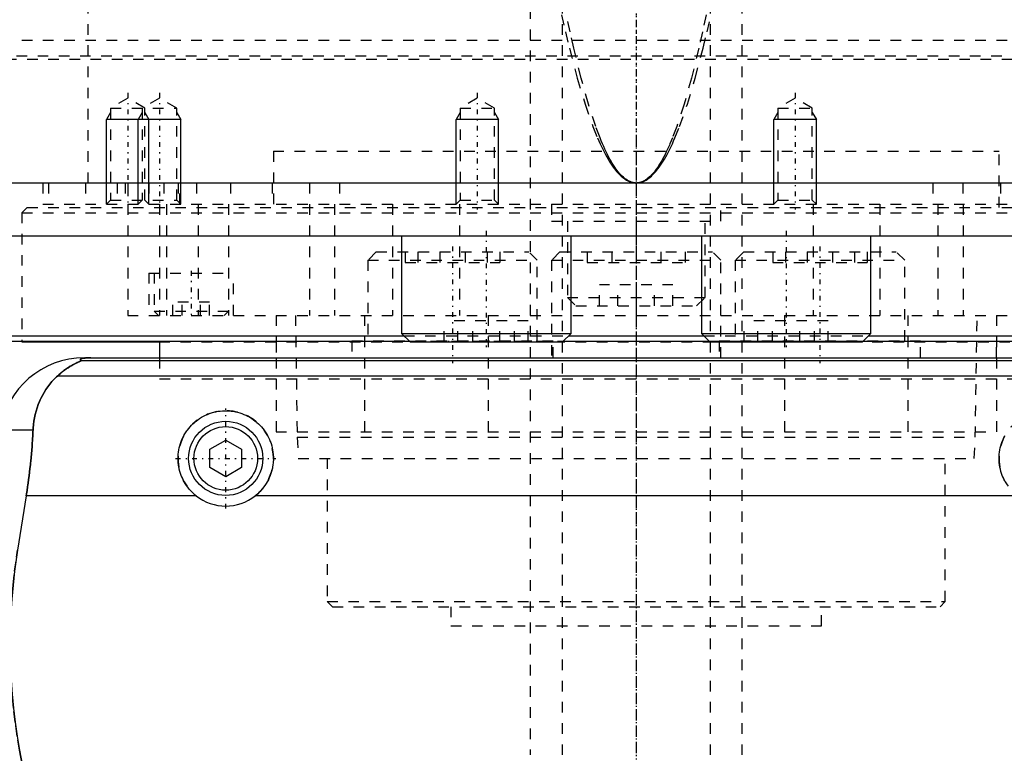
# Model space of a CAD drawing. Extents: x -105 to 105, y -104 to 484.
# Tile 4 of 10: x -58 to 35, y -37 to 32. Entities that reach past the tile are written whole.
import ezdxf

# ---------------------------------------------------------------- set-up
doc = ezdxf.new("R2010")
doc.units = 0
doc.linetypes.add('CENTER', pattern=[1.5, 0.45, -0.5, 0.05, -0.5])
doc.linetypes.add('DASHED', pattern=[2, 1, -1])
for name, color, linetype in [('AM_0', 7, 'CONTINUOUS'), ('AM_10', 7, 'CONTINUOUS'), ('AM_3', 7, 'DASHED'), ('AM_7', 7, 'CENTER')]:
    doc.layers.add(name, color=color, linetype=linetype)

msp = doc.modelspace()

# ---------------------------------------------------------------- linework, layer by layer
at = {"layer": 'AM_0', "color": 7, "linetype": 'CONTINUOUS'}
for p, q in [((100, 16.5), (-100, 16.5)), ((-79.5, 11.5), (79.5, 11.5)), ((-22.155, 11.5), (-22.155, 2.3)), ((-6.155, 2.3), (-6.155, 11.5)), ((6.155, 11.5), (6.155, 2.3)), ((22.155, 2.3), (22.155, 11.5)), ((-61, 2.08), (-21.935, 2.08)), ((-22.155, 2.3), (-21.355, 1.5)), ((-22.155, 2.3), (-6.155, 2.3)), ((-6.955, 1.5), (-6.155, 2.3)), ((-6.378, 2.08), (6.378, 2.08)), ((6.155, 2.3), (6.955, 1.5)), ((6.155, 2.3), (22.155, 2.3)), ((21.355, 1.5), (22.155, 2.3)), ((21.935, 2.08), (61, 2.08)), ((-60.5, 1.58), (-21.435, 1.58)), ((-58, 1.58), (-58, 1.5)), ((-58, 1.5), (-45.028, 1.5)), ((-45, 1.58), (-45, 0)), ((-21.355, 1.5), (-6.955, 1.5)), ((-6.88, 1.58), (6.88, 1.58)), ((6.955, 1.5), (21.355, 1.5)), ((21.435, 1.58), (60.5, 1.58)), ((-52.11, 0), (52.11, 0)), ((-52.378, -0.254), (52.378, -0.254)), ((-54.6, -1.693), (54.6, -1.693)), ((-60.021, -6.813), (-56.932, -6.813)), ((-40.25, -8.634), (-38.75, -7.768)), ((-38.75, -7.768), (-37.25, -8.634)), ((-40.25, -10.366), (-40.25, -8.634)), ((-37.25, -8.634), (-37.25, -10.366)), ((-38.75, -11.232), (-40.25, -10.366)), ((-37.25, -10.366), (-38.75, -11.232)), ((-57.58, -13.032), (-58.394, -18.159)), ((-41.538, -13.032), (-57.58, -13.032)), ((35.962, -13.032), (-35.962, -13.032))]:
    msp.add_line(p, q, dxfattribs=at)
for points in [[(-51.492, 0, 0), (-51.497, 0, 0), (-51.506, 0, 0), (-51.516, 0, 0), (-51.521, 0, 0), (-51.525, 0, 0), (-51.535, 0, 0), (-51.544, 0, 0), (-51.553, 0, 0), (-51.562, 0, 0), (-51.57, 0, 0), (-51.574, 0, 0), (-51.579, 0, 0), (-51.587, -0.001, 0), (-51.596, -0.001, 0), (-51.605, -0.001, 0), (-51.614, -0.001, 0), (-51.623, -0.001, 0), (-51.627, -0.001, 0), (-51.631, -0.001, 0), (-51.64, -0.001, 0), (-51.649, -0.002, 0), (-51.653, -0.002, 0), (-51.657, -0.002, 0), (-51.666, -0.002, 0), (-51.674, -0.002, 0), (-51.678, -0.002, 0), (-51.682, -0.002, 0), (-51.689, -0.003, 0), (-51.697, -0.003, 0), (-51.704, -0.003, 0), (-51.712, -0.003, 0), (-51.719, -0.003, 0), (-51.723, -0.004, 0), (-51.726, -0.004, 0), (-51.734, -0.004, 0), (-51.741, -0.004, 0), (-51.748, -0.004, 0), (-51.756, -0.005, 0), (-51.763, -0.005, 0), (-51.766, -0.005, 0), (-51.77, -0.005, 0), (-51.777, -0.006, 0), (-51.784, -0.006, 0), (-51.79, -0.006, 0), (-51.797, -0.007, 0), (-51.803, -0.007, 0), (-51.807, -0.007, 0), (-51.81, -0.007, 0), (-51.816, -0.007, 0), (-51.822, -0.008, 0), (-51.842, -0.009, 0), (-51.874, -0.011, 0), (-51.89, -0.012, 0), (-51.905, -0.013, 0), (-51.934, -0.015, 0), (-51.962, -0.017, 0), (-51.988, -0.019, 0), (-52.012, -0.022, 0), (-52.035, -0.024, 0), (-52.046, -0.025, 0), (-52.057, -0.026, 0), (-52.077, -0.029, 0), (-52.096, -0.031, 0), (-52.105, -0.032, 0), (-52.113, -0.033, 0), (-52.129, -0.036, 0), (-52.145, -0.038, 0), (-52.153, -0.039, 0), (-52.16, -0.04, 0), (-52.175, -0.043, 0), (-52.189, -0.045, 0), (-52.234, -0.053, 0), (-52.298, -0.069, 0), (-52.348, -0.084, 0), (-52.386, -0.099, 0), (-52.413, -0.113, 0), (-52.423, -0.121, 0), (-52.432, -0.128, 0), (-52.445, -0.142, 0), (-52.452, -0.157, 0), (-52.454, -0.171, 0), (-52.451, -0.186, 0), (-52.443, -0.201, 0), (-52.437, -0.209, 0), (-52.43, -0.216, 0), (-52.412, -0.231, 0), (-52.391, -0.247, 0), (-52.378, -0.254, 0)], [(-52.378, -0.254, 0), (-52.377, -0.255, 0), (-52.376, -0.256, 0), (-52.375, -0.258, 0), (-52.375, -0.259, 0), (-52.376, -0.26, 0), (-52.377, -0.263, 0), (-52.379, -0.265, 0), (-52.381, -0.268, 0), (-52.385, -0.271, 0), (-52.389, -0.274, 0), (-52.391, -0.275, 0), (-52.394, -0.277, 0), (-52.4, -0.281, 0), (-52.406, -0.284, 0), (-52.413, -0.288, 0), (-52.421, -0.292, 0), (-52.429, -0.296, 0), (-52.433, -0.299, 0), (-52.438, -0.301, 0), (-52.447, -0.306, 0), (-52.457, -0.31, 0), (-52.462, -0.313, 0), (-52.468, -0.315, 0), (-52.479, -0.321, 0), (-52.49, -0.326, 0), (-52.496, -0.329, 0), (-52.502, -0.331, 0), (-52.514, -0.337, 0), (-52.527, -0.343, 0), (-52.54, -0.349, 0), (-52.553, -0.355, 0), (-52.567, -0.361, 0), (-52.574, -0.364, 0), (-52.581, -0.368, 0), (-52.595, -0.374, 0), (-52.61, -0.381, 0), (-52.663, -0.405, 0), (-52.763, -0.452, 0), (-52.876, -0.506, 0), (-52.999, -0.568, 0), (-53.064, -0.602, 0), (-53.132, -0.638, 0), (-53.273, -0.717, 0), (-53.426, -0.807, 0), (-53.588, -0.908, 0), (-53.758, -1.021, 0), (-53.936, -1.147, 0), (-54.027, -1.214, 0), (-54.12, -1.286, 0), (-54.309, -1.438, 0), (-54.502, -1.605, 0), (-54.6, -1.693, 0)], [(-54.6, -1.693, 0), (-54.718, -1.8, 0), (-54.945, -2.021, 0), (-55.16, -2.253, 0), (-55.263, -2.372, 0), (-55.363, -2.494, 0), (-55.554, -2.744, 0), (-55.733, -3.004, 0), (-55.901, -3.271, 0), (-56.056, -3.547, 0), (-56.199, -3.831, 0), (-56.266, -3.975, 0), (-56.33, -4.121, 0), (-56.448, -4.419, 0), (-56.554, -4.722, 0), (-56.647, -5.031, 0), (-56.727, -5.345, 0), (-56.795, -5.664, 0), (-56.824, -5.825, 0), (-56.85, -5.988, 0), (-56.893, -6.315, 0), (-56.922, -6.646, 0), (-56.932, -6.813, 0)], [(-41.538, -13.032, 0), (-41.619, -12.967, 0), (-41.774, -12.832, 0), (-41.921, -12.693, 0), (-41.992, -12.621, 0), (-42.062, -12.547, 0), (-42.197, -12.393, 0), (-42.326, -12.231, 0), (-42.449, -12.062, 0), (-42.565, -11.886, 0), (-42.673, -11.704, 0), (-42.724, -11.611, 0), (-42.773, -11.517, 0), (-42.863, -11.325, 0), (-42.945, -11.128, 0), (-43.017, -10.929, 0), (-43.08, -10.727, 0), (-43.132, -10.523, 0), (-43.155, -10.42, 0), (-43.175, -10.318, 0), (-43.208, -10.113, 0), (-43.231, -9.909, 0), (-43.239, -9.808, 0), (-43.245, -9.707, 0), (-43.25, -9.507, 0), (-43.246, -9.308, 0), (-43.241, -9.208, 0), (-43.233, -9.108, 0), (-43.211, -8.906, 0), (-43.179, -8.704, 0), (-43.138, -8.502, 0), (-43.088, -8.302, 0), (-43.028, -8.104, 0), (-42.995, -8.006, 0), (-42.959, -7.908, 0), (-42.881, -7.716, 0), (-42.795, -7.528, 0), (-42.7, -7.345, 0), (-42.598, -7.166, 0), (-42.488, -6.994, 0), (-42.43, -6.91, 0), (-42.37, -6.827, 0), (-42.247, -6.668, 0), (-42.118, -6.515, 0), (-41.983, -6.37, 0), (-41.844, -6.232, 0), (-41.697, -6.099, 0), (-41.621, -6.035, 0), (-41.542, -5.971, 0), (-41.38, -5.849, 0), (-41.211, -5.732, 0), (-41.035, -5.623, 0), (-40.853, -5.521, 0), (-40.665, -5.428, 0), (-40.57, -5.384, 0), (-40.473, -5.343, 0), (-40.277, -5.267, 0), (-40.077, -5.2, 0), (-39.875, -5.143, 0), (-39.67, -5.095, 0), (-39.465, -5.057, 0), (-39.362, -5.042, 0), (-39.259, -5.029, 0), (-39.054, -5.01, 0), (-38.851, -5.001, 0), (-38.75, -5, 0), (-38.649, -5.001, 0), (-38.446, -5.01, 0), (-38.241, -5.029, 0), (-38.138, -5.042, 0), (-38.035, -5.057, 0), (-37.83, -5.095, 0), (-37.625, -5.143, 0), (-37.423, -5.2, 0), (-37.223, -5.267, 0), (-37.027, -5.343, 0), (-36.93, -5.384, 0), (-36.835, -5.428, 0), (-36.647, -5.521, 0), (-36.465, -5.623, 0), (-36.289, -5.732, 0), (-36.12, -5.849, 0), (-35.958, -5.971, 0), (-35.879, -6.035, 0), (-35.803, -6.099, 0), (-35.656, -6.232, 0), (-35.517, -6.37, 0), (-35.382, -6.515, 0), (-35.253, -6.668, 0), (-35.13, -6.827, 0), (-35.07, -6.91, 0), (-35.012, -6.994, 0), (-34.902, -7.166, 0), (-34.8, -7.345, 0), (-34.705, -7.528, 0), (-34.619, -7.716, 0), (-34.541, -7.908, 0), (-34.505, -8.006, 0), (-34.472, -8.104, 0), (-34.412, -8.302, 0), (-34.362, -8.502, 0), (-34.321, -8.704, 0), (-34.289, -8.906, 0), (-34.267, -9.108, 0), (-34.259, -9.208, 0), (-34.254, -9.308, 0), (-34.25, -9.507, 0), (-34.255, -9.707, 0), (-34.261, -9.808, 0), (-34.269, -9.909, 0), (-34.292, -10.113, 0), (-34.325, -10.318, 0), (-34.345, -10.42, 0), (-34.368, -10.523, 0), (-34.42, -10.727, 0), (-34.483, -10.929, 0), (-34.555, -11.128, 0), (-34.637, -11.325, 0), (-34.727, -11.517, 0), (-34.776, -11.611, 0), (-34.827, -11.704, 0), (-34.935, -11.886, 0), (-35.051, -12.062, 0), (-35.174, -12.231, 0), (-35.303, -12.393, 0), (-35.438, -12.547, 0), (-35.508, -12.621, 0), (-35.579, -12.693, 0), (-35.726, -12.832, 0), (-35.881, -12.967, 0), (-35.962, -13.032, 0)], [(-56.932, -6.813, 0), (-56.941, -6.985, 0), (-56.96, -7.331, 0), (-56.981, -7.678, 0), (-56.992, -7.852, 0), (-57.004, -8.026, 0), (-57.03, -8.374, 0), (-57.058, -8.723, 0), (-57.088, -9.071, 0), (-57.12, -9.42, 0), (-57.155, -9.769, 0), (-57.173, -9.943, 0), (-57.191, -10.117, 0), (-57.23, -10.464, 0), (-57.27, -10.81, 0), (-57.313, -11.155, 0), (-57.357, -11.498, 0), (-57.403, -11.84, 0), (-57.427, -12.01, 0), (-57.451, -12.18, 0), (-57.501, -12.52, 0), (-57.553, -12.861, 0), (-57.58, -13.032, 0)], [(34.776, -11.611, 0), (34.727, -11.517, 0), (34.637, -11.325, 0), (34.555, -11.128, 0), (34.483, -10.929, 0), (34.42, -10.727, 0), (34.368, -10.523, 0), (34.345, -10.42, 0), (34.325, -10.318, 0), (34.292, -10.113, 0), (34.269, -9.909, 0), (34.261, -9.808, 0), (34.255, -9.707, 0), (34.25, -9.507, 0), (34.254, -9.308, 0), (34.259, -9.208, 0), (34.267, -9.108, 0), (34.289, -8.906, 0), (34.321, -8.704, 0), (34.362, -8.502, 0), (34.412, -8.302, 0), (34.472, -8.104, 0), (34.505, -8.006, 0), (34.541, -7.908, 0), (34.619, -7.716, 0), (34.705, -7.528, 0), (34.8, -7.345, 0)], [(-58.394, -18.159, 0), (-58.495, -18.825, 0), (-58.674, -20.156, 0), (-58.821, -21.482, 0), (-58.882, -22.142, 0), (-58.935, -22.799, 0), (-59.018, -24.102, 0), (-59.071, -25.384, 0), (-59.094, -26.642, 0), (-59.089, -27.883, 0), (-59.057, -29.149, 0), (-59.03, -29.791, 0), (-58.995, -30.438, 0), (-58.902, -31.746, 0), (-58.777, -33.067, 0), (-58.62, -34.395, 0), (-58.431, -35.726, 0), (-58.21, -37.055, 0), (-58.088, -37.717, 0), (-57.958, -38.376, 0), (-57.676, -39.685, 0), (-57.366, -40.978, 0), (-57.2, -41.616, 0)]]:
    msp.add_polyline3d(points, dxfattribs=at)
for radius in [3.5, 3]:
    msp.add_circle((-38.75, -9.5), radius, dxfattribs=at)
for centre, radius, start, end in [((-52.11, -8), 8, 90, 171.46703), ((-38.75, -9.5), 4.5, 231.7104, 308.2896)]:
    msp.add_arc(centre, radius, start, end, dxfattribs=at)
at = {"layer": 'AM_10', "color": 7, "linetype": 'CONTINUOUS'}
for p, q in [((-49.621, 23.156), (-50, 22.5)), ((-50, 14.5), (-50, 22.5)), ((-43, 22.5), (-50, 22.5)), ((-46.621, 23.156), (-47, 22.5)), ((-47, 14.5), (-47, 22.5)), ((-46.379, 23.156), (-46, 22.5)), ((-46, 14.5), (-46, 22.5)), ((-43.379, 23.156), (-43, 22.5)), ((-43, 14.5), (-43, 22.5)), ((-16.621, 23.156), (-17, 22.5)), ((-13, 22.5), (-17, 22.5)), ((-17, 14.5), (-17, 22.5)), ((-13.379, 23.156), (-13, 22.5)), ((-13, 14.5), (-13, 22.5)), ((13.379, 23.156), (13, 22.5)), ((17, 22.5), (13, 22.5)), ((13, 14.5), (13, 22.5)), ((16.621, 23.156), (17, 22.5)), ((17, 14.5), (17, 22.5))]:
    msp.add_line(p, q, dxfattribs=at)
at = {"layer": 'AM_3', "color": 6, "linetype": 'DASHED'}
for p, q in [((-7, 457.5), (-7, -77.5)), ((7, -77.5), (7, 457.5)), ((-10, 357), (-10, -37.5)), ((10, -37.5), (10, 357)), ((-51.744, 16.5), (-51.744, 77.05)), ((-80, 30), (80, 30)), ((-79.5, 28.2), (79.5, 28.2)), ((-78.5, 28.5), (78.5, 28.5)), ((-48, 24.5), (-49.621, 23.564)), ((-46.379, 23.564), (-48, 24.5)), ((-45, 24.5), (-46.621, 23.564)), ((-43.379, 23.564), (-45, 24.5)), ((-15, 24.5), (-16.621, 23.564)), ((-13.379, 23.564), (-15, 24.5)), ((15, 24.5), (13.379, 23.564)), ((16.621, 23.564), (15, 24.5)), ((-49.621, 23.564), (-49.621, 14.879)), ((-49.621, 23.564), (-43.379, 23.564)), ((-46.621, 23.564), (-46.621, 14.879)), ((-46.379, 14.879), (-46.379, 23.564)), ((-43.379, 14.879), (-43.379, 23.564)), ((-16.621, 23.564), (-16.621, 14.879)), ((-16.621, 23.564), (-13.379, 23.564)), ((-13.379, 14.879), (-13.379, 23.564)), ((13.379, 23.564), (13.379, 14.879)), ((13.379, 23.564), (16.621, 23.564)), ((16.621, 14.879), (16.621, 23.564)), ((-34.25, 19.5), (34.25, 19.5)), ((-34.25, 19.5), (-34.25, 14.2)), ((-34.25, 19.5), (0, 19.5)), ((34.25, 14.2), (34.25, 19.5)), ((-56, 16.5), (-56, 14.5)), ((-55.474, 16.5), (-55.474, 14.5)), ((-52, 16.5), (-52, 14.5)), ((-49, 16.5), (-49, 14.5)), ((-48.25, 16.5), (-48.25, 14.5)), ((-48, 16.5), (-48, 4)), ((-46, 16.5), (-46, 14.5)), ((-44.587, 16.5), (-44.587, 14.5)), ((-43.236, 16.5), (-43.236, 14.5)), ((-43.087, 14.5), (-43.087, 16.5)), ((-41.5, 16.5), (-41.5, 14.5)), ((-38.286, 16.5), (-38.286, 14.5)), ((-34.381, 16.5), (-34.381, 14.5)), ((-30.84, 16.5), (-30.84, 14.5)), ((-28, 16.5), (-28, 14.5)), ((28, 16.5), (28, 14.5)), ((30.84, 16.5), (30.84, 14.5)), ((34.381, 16.5), (34.381, 14.5)), ((-49.621, 14.879), (-50, 14.5)), ((-49.621, 14.879), (-43.379, 14.879)), ((-46.621, 14.879), (-47, 14.5)), ((-46, 14.5), (-46.379, 14.879)), ((-43, 14.5), (-43.379, 14.879)), ((-16.621, 14.879), (-17, 14.5)), ((-16.621, 14.879), (-13.379, 14.879)), ((-13, 14.5), (-13.379, 14.879)), ((13.379, 14.879), (13, 14.5)), ((13.379, 14.879), (16.621, 14.879)), ((17, 14.5), (16.621, 14.879)), ((-57.5, 14.2), (-58, 13.7)), ((-57.5, 14.2), (57.5, 14.2)), ((-56, 14.5), (56, 14.5)), ((-45.003, 14.5), (-45.003, 4)), ((-44.341, 14.5), (-44.341, 4)), ((-41.361, 14.5), (-41.361, 4)), ((-38.5, 14.5), (-38.5, 4)), ((-30.85, 14.5), (-30.85, 4)), ((-28.477, 14.5), (-28.477, 4)), ((-23, 14.5), (-23, 4)), ((-16.695, 14.5), (-16.695, 4)), ((-8, 14.5), (-8, 12.9)), ((0, 14.5), (0, 4)), ((8, 12.9), (8, 14.5)), ((16.695, 14.5), (16.695, 4)), ((23, 14.5), (23, 4)), ((28.477, 14.5), (28.477, 4)), ((30.85, 14.5), (30.85, 4)), ((-58, 13.7), (-58, 1.58)), ((-58, 13.7), (58, 13.7)), ((-8, 12.9), (8, 12.9)), ((-6.5, 12.9), (-6.5, 5.7)), ((6.5, 5.7), (6.5, 12.9)), ((-24.541, 10), (-25.341, 9.2)), ((-24.541, 10), (-10.141, 10)), ((-21.802, 10), (-21.802, 9)), ((-20.607, 10), (-20.607, 9)), ((-18.536, 10), (-18.536, 9)), ((-16.145, 10), (-16.145, 9)), ((-14.075, 10), (-14.075, 9)), ((-12.879, 10), (-12.879, 9)), ((-9.341, 9.2), (-10.141, 10)), ((-7.2, 10), (-8, 9.2)), ((-7.2, 10), (7.2, 10)), ((-4.619, 10), (-4.619, 9)), ((-2.309, 10), (-2.309, 9)), ((2.309, 10), (2.309, 9)), ((4.619, 10), (4.619, 9)), ((8, 9.2), (7.2, 10)), ((10.141, 10), (9.341, 9.2)), ((10.141, 10), (24.541, 10)), ((12.879, 10), (12.879, 9)), ((14.075, 10), (14.075, 9)), ((16.145, 10), (16.145, 9)), ((18.536, 10), (18.536, 9)), ((20.607, 10), (20.607, 9)), ((21.802, 10), (21.802, 9)), ((25.341, 9.2), (24.541, 10)), ((-25.341, 9.2), (-25.341, 1.6)), ((-25.341, 9.2), (-9.341, 9.2)), ((-21.802, 9), (-12.879, 9)), ((-9.341, 1.6), (-9.341, 9.2)), ((-8, 9.2), (-8, 0)), ((-8, 9.2), (8, 9.2)), ((-4.619, 9), (4.619, 9)), ((8, 0), (8, 9.2)), ((9.341, 9.2), (9.341, 1.6)), ((9.341, 9.2), (25.341, 9.2)), ((12.879, 9), (21.802, 9)), ((25.341, 1.6), (25.341, 9.2)), ((-46, 8), (-46, 4)), ((-46, 8), (-38, 8)), ((-45.5, 8), (-45.5, 4.4)), ((-38, 4), (-38, 8)), ((-3.464, 4.9), (-3.464, 6.9)), ((3.464, 6.9), (-3.464, 6.9)), ((-1.732, 4.9), (-1.732, 6.9)), ((1.732, 4.9), (1.732, 6.9)), ((3.464, 4.9), (3.464, 6.9)), ((-6.5, 5.7), (-5.7, 4.9)), ((-6.5, 5.7), (6.5, 5.7)), ((5.7, 4.9), (6.5, 5.7)), ((-43.732, 4), (-43.732, 5.25)), ((-40.268, 5.25), (-43.732, 5.25)), ((-42.866, 4), (-42.866, 5.25)), ((-41.134, 4), (-41.134, 5.25)), ((-40.268, 4), (-40.268, 5.25)), ((-5.7, 4.9), (5.7, 4.9)), ((-48, 4), (48, 4)), ((-45.5, 4.4), (-45.1, 4)), ((-45.5, 4.4), (-38.5, 4.4)), ((-38.9, 4), (-38.5, 4.4)), ((-34, 4), (-34, -7)), ((-32.175, 4), (-32, -7.5)), ((-25.65, 4), (-25.65, -7)), ((-13.979, 4), (-13.979, -7)), ((13.979, 4), (13.979, -7)), ((25.65, 4), (25.65, -7)), ((32, -7.5), (32.175, 4)), ((34, 4), (34, -7)), ((-18.115, 1.5), (-18.115, 3.5)), ((-10.195, 3.5), (-18.115, 3.5)), ((-16.833, 1.5), (-16.833, 3.5)), ((-15.437, 1.5), (-15.437, 3.5)), ((-12.873, 1.5), (-12.873, 3.5)), ((-11.477, 1.5), (-11.477, 3.5)), ((-10.195, 1.5), (-10.195, 3.5)), ((10.195, 1.5), (10.195, 3.5)), ((18.115, 3.5), (10.195, 3.5)), ((11.477, 1.5), (11.477, 3.5)), ((12.873, 1.5), (12.873, 3.5)), ((15.437, 1.5), (15.437, 3.5)), ((16.833, 1.5), (16.833, 3.5)), ((18.115, 1.5), (18.115, 3.5)), ((-21.935, 2.08), (-6.378, 2.08)), ((6.378, 2.08), (21.935, 2.08)), ((-45.028, 1.5), (-21.355, 1.5)), ((-34, 1.5), (-34, 0)), ((-26.841, 1.6), (-26.841, 0)), ((-26.841, 1.6), (-7.841, 1.6)), ((-21.435, 1.58), (-6.88, 1.58)), ((-17.726, 1.6), (-17.726, 1.5)), ((-17.726, 1.5), (45.028, 1.5)), ((-12.261, 1.5), (-12.261, 1.6)), ((-7.841, 0), (-7.841, 1.6)), ((6.88, 1.58), (21.435, 1.58)), ((7.841, 1.6), (7.841, 0)), ((7.841, 1.6), (26.841, 1.6)), ((12.261, 1.6), (12.261, 1.5)), ((17.726, 1.5), (17.726, 1.6)), ((26.841, 0), (26.841, 1.6)), ((34, 0), (34, 1.5)), ((-45, 0), (-45, -2)), ((-45, -2), (45, -2)), ((-45, -2), (45, -2)), ((-34, -7), (34, -7)), ((-32, -7.5), (-31.9, -9.5)), ((-32, -7.5), (32, -7.5)), ((31.9, -9.5), (32, -7.5)), ((-31.9, -9.5), (31.9, -9.5)), ((-29.175, -9.5), (-29.175, -23)), ((29.175, -23), (29.175, -9.5)), ((-29.175, -23), (-28.675, -23.5)), ((-29.175, -23), (29.175, -23)), ((28.675, -23.5), (29.175, -23)), ((-28.675, -23.5), (28.675, -23.5)), ((-17.5, -23.5), (-17.5, -25.3)), ((17.5, -25.3), (17.5, -23.5)), ((-17.5, -25.3), (17.5, -25.3))]:
    msp.add_line(p, q, dxfattribs=at)
for points in [[(-7.05, 32.384, 0), (-6.68, 30.758, 0), (-6.311, 29.219, 0), (-5.57, 26.404, 0), (-4.829, 23.941, 0), (-4.088, 21.828, 0), (-3.655, 20.758, 0), (-3.531, 20.474, 0), (-3.407, 20.201, 0), (-3.345, 20.067, 0), (-3.284, 19.936, 0), (-3.16, 19.682, 0), (-3.036, 19.437, 0), (-2.912, 19.202, 0), (-2.788, 18.977, 0), (-2.664, 18.762, 0), (-2.603, 18.658, 0), (-2.541, 18.557, 0), (-2.417, 18.361, 0), (-2.293, 18.175, 0), (-2.231, 18.086, 0), (-2.169, 17.999, 0), (-2.045, 17.832, 0), (-1.921, 17.676, 0), (-1.859, 17.601, 0), (-1.797, 17.529, 0), (-1.673, 17.392, 0), (-1.549, 17.265, 0), (-1.426, 17.147, 0), (-1.302, 17.04, 0), (-1.178, 16.942, 0), (-1.116, 16.896, 0), (-1.054, 16.854, 0), (-0.93, 16.775, 0), (-0.806, 16.707, 0), (-0.682, 16.648, 0), (-0.558, 16.599, 0), (-0.486, 16.575, 0), (-0.465, 16.569, 0), (-0.444, 16.563, 0), (-0.434, 16.56, 0), (-0.424, 16.557, 0), (-0.403, 16.552, 0), (-0.382, 16.547, 0), (-0.372, 16.544, 0), (-0.362, 16.542, 0), (-0.341, 16.537, 0), (-0.32, 16.533, 0), (-0.31, 16.531, 0), (-0.3, 16.529, 0), (-0.279, 16.525, 0), (-0.258, 16.521, 0), (-0.238, 16.518, 0), (-0.217, 16.515, 0), (-0.196, 16.512, 0), (-0.186, 16.511, 0), (-0.176, 16.51, 0), (-0.155, 16.508, 0), (-0.134, 16.506, 0), (-0.114, 16.504, 0), (-0.093, 16.503, 0), (-0.072, 16.502, 0), (-0.062, 16.501, 0), (-0.052, 16.501, 0), (-0.031, 16.5, 0), (-0.01, 16.5, 0), (0, 16.5, 0)], [(0, 16.5, 0), (-0.01, 16.5, 0), (-0.029, 16.5, 0), (-0.048, 16.501, 0), (-0.058, 16.501, 0), (-0.068, 16.502, 0), (-0.087, 16.503, 0), (-0.106, 16.504, 0), (-0.126, 16.506, 0), (-0.145, 16.508, 0), (-0.164, 16.51, 0), (-0.174, 16.511, 0), (-0.184, 16.512, 0), (-0.203, 16.515, 0), (-0.222, 16.518, 0), (-0.242, 16.521, 0), (-0.261, 16.525, 0), (-0.28, 16.529, 0), (-0.29, 16.531, 0), (-0.299, 16.533, 0), (-0.319, 16.537, 0), (-0.338, 16.542, 0), (-0.348, 16.544, 0), (-0.357, 16.547, 0), (-0.377, 16.552, 0), (-0.396, 16.557, 0), (-0.406, 16.56, 0), (-0.415, 16.563, 0), (-0.435, 16.569, 0), (-0.454, 16.575, 0), (-0.473, 16.582, 0), (-0.493, 16.588, 0), (-0.512, 16.596, 0), (-0.522, 16.599, 0), (-0.531, 16.603, 0), (-0.551, 16.611, 0), (-0.57, 16.618, 0), (-0.589, 16.627, 0), (-0.609, 16.635, 0), (-0.628, 16.644, 0), (-0.638, 16.648, 0), (-0.647, 16.653, 0), (-0.667, 16.662, 0), (-0.686, 16.671, 0), (-0.754, 16.707, 0), (-0.869, 16.775, 0), (-0.985, 16.854, 0), (-1.043, 16.897, 0), (-1.101, 16.942, 0), (-1.217, 17.04, 0), (-1.333, 17.148, 0), (-1.449, 17.265, 0), (-1.565, 17.393, 0), (-1.681, 17.53, 0), (-1.739, 17.602, 0), (-1.797, 17.677, 0), (-1.912, 17.833, 0), (-2.028, 18, 0), (-2.086, 18.087, 0), (-2.144, 18.176, 0), (-2.26, 18.362, 0), (-2.376, 18.558, 0), (-2.434, 18.659, 0), (-2.491, 18.763, 0), (-2.607, 18.979, 0), (-2.723, 19.204, 0), (-2.839, 19.439, 0), (-2.955, 19.684, 0), (-3.07, 19.938, 0), (-3.128, 20.069, 0), (-3.186, 20.203, 0), (-3.302, 20.477, 0), (-3.417, 20.761, 0), (-3.822, 21.831, 0), (-4.515, 23.945, 0), (-5.208, 26.409, 0), (-5.9, 29.225, 0), (-6.245, 30.764, 0), (-6.59, 32.391, 0)], [(6.59, 32.391, 0), (6.245, 30.764, 0), (5.9, 29.225, 0), (5.208, 26.409, 0), (4.515, 23.945, 0), (3.822, 21.831, 0), (3.417, 20.761, 0), (3.302, 20.477, 0), (3.186, 20.203, 0), (3.128, 20.069, 0), (3.07, 19.938, 0), (2.955, 19.684, 0), (2.839, 19.439, 0), (2.723, 19.204, 0), (2.607, 18.979, 0), (2.491, 18.763, 0), (2.434, 18.659, 0), (2.376, 18.558, 0), (2.26, 18.362, 0), (2.144, 18.176, 0), (2.086, 18.087, 0), (2.028, 18, 0), (1.912, 17.833, 0), (1.797, 17.677, 0), (1.739, 17.602, 0), (1.681, 17.53, 0), (1.565, 17.393, 0), (1.449, 17.265, 0), (1.333, 17.148, 0), (1.217, 17.04, 0), (1.101, 16.942, 0), (1.043, 16.897, 0), (0.985, 16.854, 0), (0.869, 16.775, 0), (0.754, 16.707, 0), (0.638, 16.648, 0), (0.57, 16.618, 0), (0.551, 16.611, 0), (0.531, 16.603, 0), (0.522, 16.599, 0), (0.512, 16.596, 0), (0.493, 16.588, 0), (0.473, 16.582, 0), (0.454, 16.575, 0), (0.435, 16.569, 0), (0.415, 16.563, 0), (0.406, 16.56, 0), (0.396, 16.557, 0), (0.377, 16.552, 0), (0.357, 16.547, 0), (0.348, 16.544, 0), (0.338, 16.542, 0), (0.319, 16.537, 0), (0.299, 16.533, 0), (0.29, 16.531, 0), (0.28, 16.529, 0), (0.261, 16.525, 0), (0.242, 16.521, 0), (0.222, 16.518, 0), (0.203, 16.515, 0), (0.184, 16.512, 0), (0.174, 16.511, 0), (0.164, 16.51, 0), (0.145, 16.508, 0), (0.126, 16.506, 0), (0.106, 16.504, 0), (0.087, 16.503, 0), (0.068, 16.502, 0), (0.058, 16.501, 0), (0.048, 16.501, 0), (0.029, 16.5, 0), (0.01, 16.5, 0), (0, 16.5, 0)], [(0, 16.5, 0), (0.01, 16.5, 0), (0.031, 16.5, 0), (0.052, 16.501, 0), (0.062, 16.501, 0), (0.072, 16.502, 0), (0.093, 16.503, 0), (0.114, 16.504, 0), (0.134, 16.506, 0), (0.155, 16.508, 0), (0.176, 16.51, 0), (0.186, 16.511, 0), (0.196, 16.512, 0), (0.217, 16.515, 0), (0.238, 16.518, 0), (0.258, 16.521, 0), (0.279, 16.525, 0), (0.3, 16.529, 0), (0.31, 16.531, 0), (0.32, 16.533, 0), (0.341, 16.537, 0), (0.362, 16.542, 0), (0.372, 16.544, 0), (0.382, 16.547, 0), (0.403, 16.552, 0), (0.424, 16.557, 0), (0.434, 16.56, 0), (0.444, 16.563, 0), (0.465, 16.569, 0), (0.486, 16.575, 0), (0.506, 16.582, 0), (0.527, 16.588, 0), (0.548, 16.595, 0), (0.558, 16.599, 0), (0.568, 16.603, 0), (0.589, 16.61, 0), (0.61, 16.618, 0), (0.682, 16.648, 0), (0.806, 16.707, 0), (0.93, 16.775, 0), (1.054, 16.854, 0), (1.116, 16.896, 0), (1.178, 16.942, 0), (1.302, 17.04, 0), (1.426, 17.147, 0), (1.549, 17.265, 0), (1.673, 17.392, 0), (1.797, 17.529, 0), (1.859, 17.601, 0), (1.921, 17.676, 0), (2.045, 17.832, 0), (2.169, 17.999, 0), (2.231, 18.086, 0), (2.293, 18.175, 0), (2.417, 18.361, 0), (2.541, 18.557, 0), (2.603, 18.658, 0), (2.664, 18.762, 0), (2.788, 18.977, 0), (2.912, 19.202, 0), (3.036, 19.437, 0), (3.16, 19.682, 0), (3.284, 19.936, 0), (3.345, 20.067, 0), (3.407, 20.201, 0), (3.531, 20.474, 0), (3.655, 20.758, 0), (4.088, 21.828, 0), (4.829, 23.941, 0), (5.57, 26.404, 0), (6.311, 29.219, 0), (6.68, 30.758, 0), (7.05, 32.384, 0)], [(-52.378, -0.254, 0), (-52.391, -0.247, 0), (-52.412, -0.231, 0), (-52.43, -0.216, 0), (-52.437, -0.209, 0), (-52.443, -0.201, 0), (-52.451, -0.186, 0), (-52.454, -0.171, 0), (-52.452, -0.157, 0), (-52.445, -0.142, 0), (-52.432, -0.128, 0), (-52.423, -0.121, 0), (-52.413, -0.113, 0), (-52.386, -0.099, 0), (-52.348, -0.084, 0), (-52.298, -0.069, 0), (-52.234, -0.053, 0), (-52.189, -0.045, 0), (-52.175, -0.043, 0), (-52.16, -0.04, 0), (-52.153, -0.039, 0), (-52.145, -0.038, 0), (-52.129, -0.036, 0), (-52.113, -0.033, 0), (-52.105, -0.032, 0), (-52.096, -0.031, 0), (-52.077, -0.029, 0), (-52.057, -0.026, 0), (-52.046, -0.025, 0), (-52.035, -0.024, 0), (-52.012, -0.022, 0), (-51.988, -0.019, 0), (-51.962, -0.017, 0), (-51.934, -0.015, 0), (-51.905, -0.013, 0), (-51.89, -0.012, 0), (-51.874, -0.011, 0), (-51.842, -0.009, 0), (-51.822, -0.008, 0), (-51.816, -0.007, 0), (-51.81, -0.007, 0), (-51.807, -0.007, 0), (-51.803, -0.007, 0), (-51.797, -0.007, 0), (-51.79, -0.006, 0), (-51.784, -0.006, 0), (-51.777, -0.006, 0), (-51.77, -0.005, 0), (-51.766, -0.005, 0), (-51.763, -0.005, 0), (-51.756, -0.005, 0), (-51.748, -0.004, 0), (-51.741, -0.004, 0), (-51.734, -0.004, 0), (-51.726, -0.004, 0), (-51.723, -0.004, 0), (-51.719, -0.003, 0), (-51.712, -0.003, 0), (-51.704, -0.003, 0), (-51.697, -0.003, 0), (-51.689, -0.003, 0), (-51.682, -0.002, 0), (-51.678, -0.002, 0), (-51.674, -0.002, 0), (-51.666, -0.002, 0), (-51.657, -0.002, 0), (-51.653, -0.002, 0), (-51.649, -0.002, 0), (-51.64, -0.001, 0), (-51.631, -0.001, 0), (-51.627, -0.001, 0), (-51.623, -0.001, 0), (-51.614, -0.001, 0), (-51.605, -0.001, 0), (-51.596, -0.001, 0), (-51.587, -0.001, 0), (-51.579, 0, 0), (-51.574, 0, 0), (-51.57, 0, 0), (-51.562, 0, 0), (-51.553, 0, 0), (-51.544, 0, 0), (-51.535, 0, 0), (-51.525, 0, 0), (-51.521, 0, 0), (-51.516, 0, 0), (-51.506, 0, 0), (-51.497, 0, 0), (-51.492, 0, 0)], [(-54.6, -1.693, 0), (-54.508, -1.609, 0), (-54.325, -1.451, 0), (-54.145, -1.305, 0), (-54.057, -1.237, 0), (-53.97, -1.172, 0), (-53.799, -1.049, 0), (-53.635, -0.938, 0), (-53.477, -0.838, 0), (-53.327, -0.748, 0), (-53.184, -0.667, 0), (-53.116, -0.63, 0), (-53.051, -0.595, 0), (-52.927, -0.531, 0), (-52.812, -0.475, 0), (-52.704, -0.424, 0), (-52.644, -0.396, 0), (-52.628, -0.389, 0), (-52.612, -0.382, 0), (-52.604, -0.378, 0), (-52.596, -0.374, 0), (-52.581, -0.367, 0), (-52.566, -0.361, 0), (-52.551, -0.354, 0), (-52.537, -0.347, 0), (-52.523, -0.341, 0), (-52.516, -0.338, 0), (-52.509, -0.335, 0), (-52.496, -0.329, 0), (-52.484, -0.323, 0), (-52.478, -0.32, 0), (-52.472, -0.317, 0), (-52.46, -0.312, 0), (-52.449, -0.307, 0), (-52.444, -0.304, 0), (-52.439, -0.302, 0), (-52.429, -0.297, 0), (-52.421, -0.292, 0), (-52.412, -0.288, 0), (-52.405, -0.284, 0), (-52.398, -0.28, 0), (-52.395, -0.278, 0), (-52.392, -0.276, 0), (-52.387, -0.272, 0), (-52.383, -0.269, 0), (-52.38, -0.266, 0), (-52.377, -0.263, 0), (-52.376, -0.261, 0), (-52.375, -0.26, 0), (-52.375, -0.259, 0), (-52.376, -0.257, 0), (-52.377, -0.255, 0), (-52.378, -0.254, 0)], [(-56.932, -6.813, 0), (-56.922, -6.646, 0), (-56.893, -6.315, 0), (-56.85, -5.988, 0), (-56.824, -5.825, 0), (-56.795, -5.664, 0), (-56.727, -5.345, 0), (-56.647, -5.031, 0), (-56.554, -4.722, 0), (-56.448, -4.418, 0), (-56.329, -4.121, 0), (-56.266, -3.975, 0), (-56.199, -3.83, 0), (-56.056, -3.547, 0), (-55.9, -3.271, 0), (-55.733, -3.003, 0), (-55.554, -2.744, 0), (-55.363, -2.494, 0), (-55.263, -2.372, 0), (-55.16, -2.253, 0), (-54.945, -2.021, 0), (-54.718, -1.8, 0), (-54.6, -1.693, 0)], [(-57.58, -13.032, 0), (-57.553, -12.861, 0), (-57.501, -12.52, 0), (-57.451, -12.18, 0), (-57.427, -12.01, 0), (-57.403, -11.84, 0), (-57.357, -11.498, 0), (-57.313, -11.155, 0), (-57.27, -10.81, 0), (-57.23, -10.464, 0), (-57.191, -10.117, 0), (-57.173, -9.943, 0), (-57.155, -9.769, 0), (-57.12, -9.42, 0), (-57.088, -9.071, 0), (-57.058, -8.723, 0), (-57.03, -8.374, 0), (-57.004, -8.026, 0), (-56.992, -7.852, 0), (-56.981, -7.678, 0), (-56.96, -7.331, 0), (-56.941, -6.985, 0), (-56.932, -6.813, 0)], [(-57.2, -41.616, 0), (-57.366, -40.978, 0), (-57.676, -39.685, 0), (-57.958, -38.376, 0), (-58.088, -37.717, 0), (-58.21, -37.055, 0), (-58.431, -35.726, 0), (-58.62, -34.395, 0), (-58.777, -33.067, 0), (-58.902, -31.746, 0), (-58.995, -30.438, 0), (-59.03, -29.791, 0), (-59.057, -29.149, 0), (-59.089, -27.883, 0), (-59.094, -26.642, 0), (-59.071, -25.384, 0), (-59.018, -24.102, 0), (-58.935, -22.799, 0), (-58.882, -22.142, 0), (-58.821, -21.482, 0), (-58.674, -20.156, 0), (-58.495, -18.825, 0), (-58.394, -18.159, 0)]]:
    msp.add_polyline3d(points, dxfattribs=at)
for centre in [(-38.75, -9.5), (38.75, -9.5)]:
    msp.add_arc(centre, 4.5, 308.2896, 231.7104, dxfattribs=at)
at = {"layer": 'AM_7', "color": 4, "linetype": 'CENTER'}
for p, q in [((0, 484.25), (0, -104.25)), ((0, 334.05), (0, -16.925)), ((0, 242.7), (0, -37.19)), ((-48, 25), (-48, 14)), ((-45, 25), (-45, 14)), ((-15, 25), (-15, 14)), ((15, 25), (15, 14)), ((0, 20.475), (0, -81.35)), ((-14.155, 12), (-14.155, 1)), ((14.155, 12), (14.155, 1)), ((-17.341, 10.5), (-17.341, -0.5)), ((17.341, 10.5), (17.341, -0.5)), ((-42, 8.2), (-42, 3.8)), ((-38.75, -14.225), (-38.75, -4.775)), ((-43.475, -9.5), (-34.025, -9.5))]:
    msp.add_line(p, q, dxfattribs=at)

doc.saveas('drawing.dxf')
